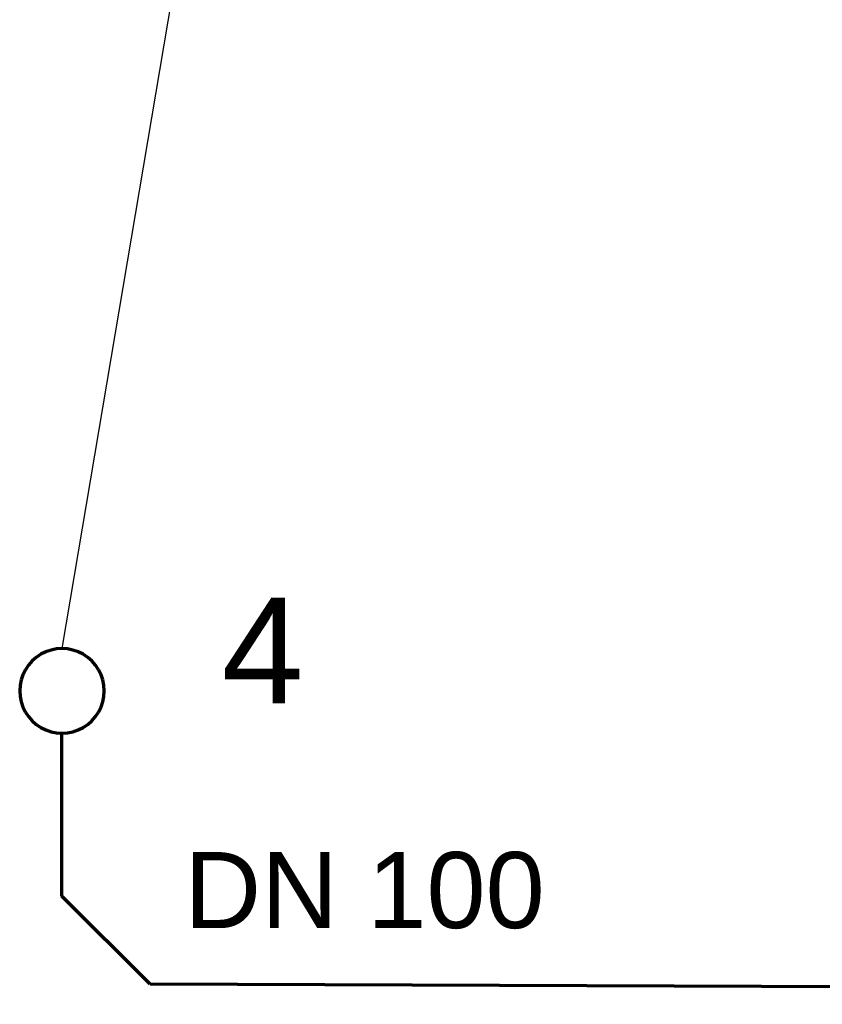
# Model space of a CAD drawing. Extents: x -94 to 1256, y 388 to 888.
# Tile 4 of 51: x -4 to 15, y 672 to 695. Entities that reach past the tile are written whole.
import ezdxf

# ---------------------------------------------------------------- set-up
doc = ezdxf.new("R2010")
doc.units = 0
for name, color, linetype, lineweight, true_color in [('S_Mass', 150, 'Continuous', 25, 0x007fff), ('S_Schmutzwasser', 5, 'Continuous', 70, 0x0000ff), ('S_Schmutzwasser_Grundleitung', 7, 'Continuous', 70, 0x7f5f00)]:
    doc.layers.add(name, color=color, linetype=linetype, lineweight=lineweight, true_color=true_color)
doc.layers.add('S_Text', color=7, linetype='Continuous', lineweight=25)
doc.layers.add('X_Text', color=7, linetype='Continuous', lineweight=25)
doc.styles.get("Standard").update_dxf_attribs({"font": 'arial.ttf'})

msp = doc.modelspace()

# ---------------------------------------------------------------- linework, layer by layer
at = {"layer": 'S_Schmutzwasser'}
for p, q in [((-2.851, 680.329), (-2.975, 680.287)), ((-2.723, 680.354), (-2.851, 680.329)), ((-2.592, 680.363), (-2.723, 680.354)), ((-2.461, 680.354), (-2.592, 680.363)), ((-2.333, 680.329), (-2.461, 680.354)), ((-2.209, 680.287), (-2.333, 680.329)), ((-3.201, 680.156), (-3.299, 680.07)), ((-3.092, 680.229), (-3.201, 680.156)), ((-2.975, 680.287), (-3.092, 680.229)), ((-2.092, 680.229), (-2.209, 680.287)), ((-1.983, 680.156), (-2.092, 680.229)), ((-1.885, 680.07), (-1.983, 680.156)), ((-3.458, 679.863), (-3.516, 679.746)), ((-3.385, 679.972), (-3.458, 679.863)), ((-3.299, 680.07), (-3.385, 679.972)), ((-1.799, 679.972), (-1.885, 680.07)), ((-1.726, 679.863), (-1.799, 679.972)), ((-1.668, 679.746), (-1.726, 679.863)), ((-3.558, 679.622), (-3.583, 679.494)), ((-3.516, 679.746), (-3.558, 679.622)), ((-1.626, 679.622), (-1.668, 679.746)), ((-1.601, 679.494), (-1.626, 679.622)), ((-3.583, 679.494), (-3.592, 679.363)), ((-1.592, 679.363), (-1.601, 679.494)), ((-3.592, 679.363), (-3.583, 679.232)), ((-3.583, 679.232), (-3.558, 679.104)), ((-1.626, 679.104), (-1.601, 679.232)), ((-1.601, 679.232), (-1.592, 679.363)), ((-3.558, 679.104), (-3.516, 678.98)), ((-3.516, 678.98), (-3.458, 678.863)), ((-1.726, 678.863), (-1.668, 678.98)), ((-1.668, 678.98), (-1.626, 679.104)), ((-3.458, 678.863), (-3.385, 678.754)), ((-3.385, 678.754), (-3.299, 678.656)), ((-1.885, 678.656), (-1.799, 678.754)), ((-1.799, 678.754), (-1.726, 678.863)), ((-3.299, 678.656), (-3.201, 678.57)), ((-3.201, 678.57), (-3.092, 678.497)), ((-3.092, 678.497), (-2.975, 678.439)), ((-2.209, 678.439), (-2.092, 678.497)), ((-2.092, 678.497), (-1.983, 678.57)), ((-1.983, 678.57), (-1.885, 678.656)), ((-2.975, 678.439), (-2.851, 678.397)), ((-2.851, 678.397), (-2.723, 678.372)), ((-2.723, 678.372), (-2.592, 678.363)), ((-2.592, 678.363), (-2.461, 678.372)), ((-2.461, 678.372), (-2.333, 678.397)), ((-2.333, 678.397), (-2.209, 678.439))]:
    msp.add_line(p, q, dxfattribs=at)
at = {"layer": 'S_Schmutzwasser_Grundleitung'}
for p, q in [((-2.592, 674.508), (-2.592, 678.363)), ((-0.506, 672.422), (-2.592, 674.508)), ((136.051, 671.949), (-0.506, 672.422))]:
    msp.add_line(p, q, dxfattribs=at)
at = {"layer": 'S_Text'}
msp.add_line((3, 713.529), (-2.592, 680.363), dxfattribs=at)

# ---------------------------------------------------------------- texts
at = {"layer": 'S_Mass', "insert": (0.304, 675.551), "char_height": 1.8, "attachment_point": 1}
msp.add_mtext('{\\fArial;DN 100}', dxfattribs=at)
at = {"layer": 'X_Text', "ltscale": 0.25, "insert": (1.182, 681.571), "char_height": 2.5, "attachment_point": 1}
msp.add_mtext('{\\fArial;4}', dxfattribs=at)

doc.saveas('drawing.dxf')
